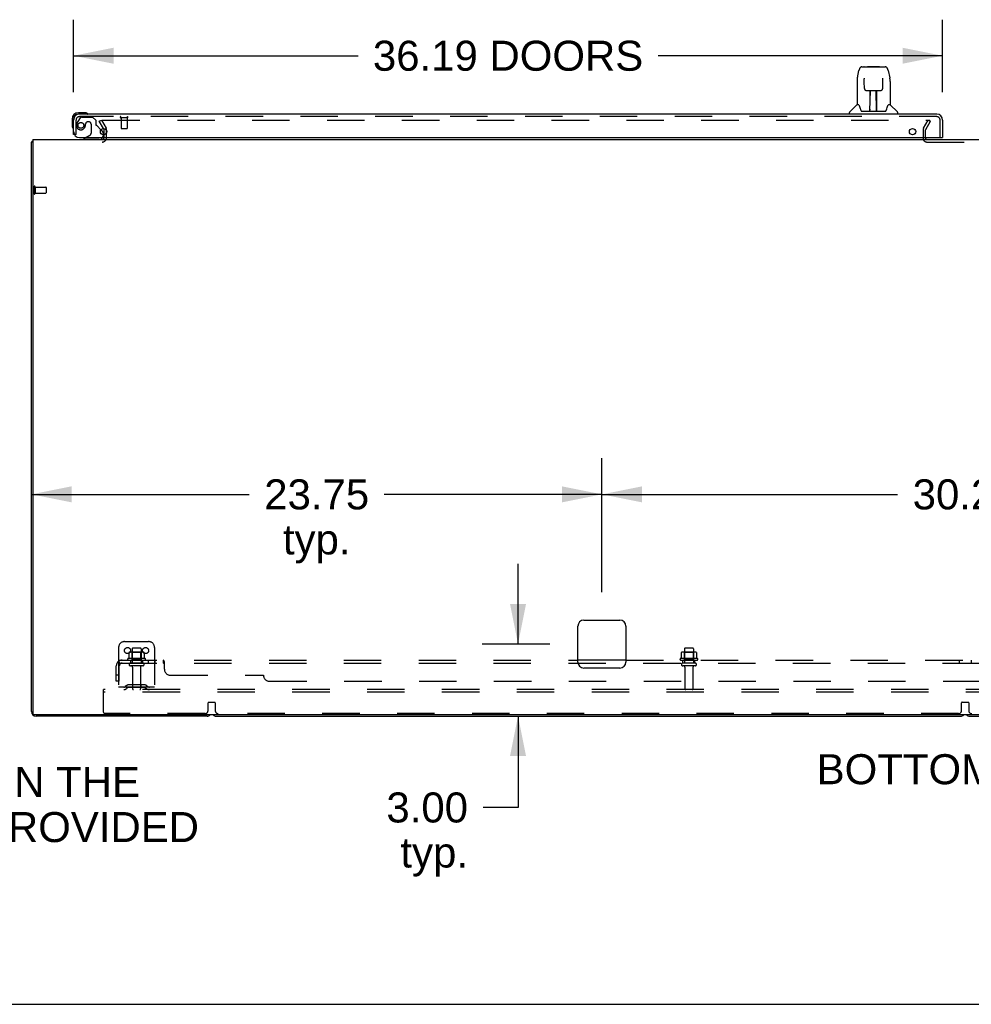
# Model space of a CAD drawing. Header units: inches. Extents: x 0 to 283, y 0 to 183.
# Tile 2 of 63: x 57 to 96, y 0 to 41. Entities that reach past the tile are written whole.
import ezdxf

# ---------------------------------------------------------------- set-up
doc = ezdxf.new("R2010")
doc.units = ezdxf.units.IN
doc.header["$LTSCALE"] = 15.583333
doc.header["$MEASUREMENT"] = 0
doc.linetypes.add('HIDDEN', pattern=[0.2, 0.1, -0.1])
doc.layers.get('0').update_dxf_attribs({"linetype": 'CONTINUOUS'})
for name, color, linetype in [('DEFAULT_2', 8, 'HIDDEN'), ('DIMENSIONS', 7, 'CONTINUOUS'), ('LEFTHAND_DOOR_ASSEMBLY', 7, 'CONTINUOUS'), ('SUBPANEL', 7, 'CONTINUOUS')]:
    doc.layers.add(name, color=color, linetype=linetype)
doc.styles.get("Standard").update_dxf_attribs({"font": 'arial.ttf'})
doc.dimstyles.new('DIMSTYLE_1', dxfattribs={"dimtxt": 1.25, "dimasz": 1.666667, "dimexe": 0.09, "dimexo": 0.07, "dimgap": 0.0375, "dimtad": 0, "dimtih": 1, "dimtoh": 1, "dimzin": 4, "dimdsep": 46, "dimtxsty": 'Standard', "dimblk": '_FILLED', "dimblk1": '_FILLED', "dimblk2": '_FILLED', "dimcen": 0.09, "dimadec": 3, "dimazin": 1, "dimtfac": 1, "dimtdec": 3, "dimtofl": 0, "dimtmove": 0, "dimatfit": 3, "dimldrblk": '_FILLED', "dimfxl": 0, "dimtolj": 1, "dimtzin": 4, "dimarcsym": 0})

# ---------------------------------------------------------------- blocks, each defined once
blk = doc.blocks.new('_FILLED')
at = {"color": 0, "linetype": 'ByBlock'}
blk.add_solid([(0, 0), (-1, 0.2), (-1, -0.2)], dxfattribs=at)
blk = doc.blocks.new('*D8')
at = {"layer": 'DIMENSIONS', "color": 2, "linetype": 'Continuous'}
for p, q in [((58.944, 37.974), (58.944, 40.985)), ((95.131, 37.974), (95.131, 40.985)), ((58.944, 39.485), (70.79, 39.485)), ((95.131, 39.485), (83.285, 39.485))]:
    blk.add_line(p, q, dxfattribs=at)
at = {"layer": 'DIMENSIONS', "color": 2, "linetype": 'Continuous', "xscale": 1.6666666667, "yscale": 1.6666666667, "zscale": 1.6666666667, "rotation": 180}
blk.add_blockref('_FILLED', (58.944, 39.485), dxfattribs=at)
at = {"layer": 'DIMENSIONS', "color": 2, "linetype": 'Continuous', "xscale": 1.6666666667, "yscale": 1.6666666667, "zscale": 1.6666666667}
blk.add_blockref('_FILLED', (95.131, 39.485), dxfattribs=at)
at = {"layer": 'DIMENSIONS', "color": 2, "linetype": 'Continuous', "insert": (77.037, 40.11), "char_height": 1.25, "width": 11.24535, "attachment_point": 2, "line_spacing_factor": 0.9}
blk.add_mtext('36.19 DOORS', dxfattribs=at)
blk = doc.blocks.new('*D13')
at = {"layer": 'DIMENSIONS', "color": 2, "linetype": 'Continuous'}
for p, q in [((77.452, 14.996), (77.452, 18.329)), ((78.777, 14.996), (75.952, 14.996)), ((77.171, 11.996), (78.952, 11.996)), ((77.452, 11.996), (77.452, 8.194)), ((77.452, 8.194), (75.994, 8.194))]:
    blk.add_line(p, q, dxfattribs=at)
at = {"layer": 'DIMENSIONS', "color": 2, "linetype": 'Continuous', "xscale": 1.6666666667, "yscale": 1.6666666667, "zscale": 1.6666666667}
for p, rotation in [((77.452, 14.996), 270), ((77.452, 11.996), 90)]:
    blk.add_blockref('_FILLED', p, dxfattribs=dict(at, rotation=rotation))
at = {"layer": 'DIMENSIONS', "color": 2, "linetype": 'Continuous', "insert": (75.369, 8.819), "char_height": 1.25, "width": 3.39684, "attachment_point": 3, "line_spacing_factor": 0.9}
blk.add_mtext('3.00\\Ptyp.', dxfattribs=at)
blk = doc.blocks.new('*D14')
at = {"layer": 'DIMENSIONS', "color": 2, "linetype": 'Continuous'}
for p, q in [((80.944, 17.162), (80.944, 22.727)), ((111.194, 17.162), (111.194, 22.727)), ((80.944, 21.227), (93.259, 21.227)), ((111.194, 21.227), (98.878, 21.227))]:
    blk.add_line(p, q, dxfattribs=at)
at = {"layer": 'DIMENSIONS', "color": 2, "linetype": 'Continuous', "xscale": 1.6666666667, "yscale": 1.6666666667, "zscale": 1.6666666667, "rotation": 180}
blk.add_blockref('_FILLED', (80.944, 21.227), dxfattribs=at)
at = {"layer": 'DIMENSIONS', "color": 2, "linetype": 'Continuous', "xscale": 1.6666666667, "yscale": 1.6666666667, "zscale": 1.6666666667}
blk.add_blockref('_FILLED', (111.194, 21.227), dxfattribs=at)
at = {"layer": 'DIMENSIONS', "color": 2, "linetype": 'Continuous', "insert": (96.069, 21.852), "char_height": 1.25, "width": 4.36803, "attachment_point": 2, "line_spacing_factor": 0.9}
blk.add_mtext('30.25', dxfattribs=at)
blk = doc.blocks.new('*D15')
at = {"layer": 'DIMENSIONS', "color": 2, "linetype": 'Continuous'}
for p, q in [((80.944, 17.162), (80.944, 22.727)), ((57.194, 21.227), (66.259, 21.227)), ((80.944, 21.227), (71.878, 21.227))]:
    blk.add_line(p, q, dxfattribs=at)
at = {"layer": 'DIMENSIONS', "color": 2, "linetype": 'Continuous', "xscale": 1.6666666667, "yscale": 1.6666666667, "zscale": 1.6666666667, "rotation": 180}
blk.add_blockref('_FILLED', (57.194, 21.227), dxfattribs=at)
at = {"layer": 'DIMENSIONS', "color": 2, "linetype": 'Continuous', "xscale": 1.6666666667, "yscale": 1.6666666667, "zscale": 1.6666666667}
blk.add_blockref('_FILLED', (80.944, 21.227), dxfattribs=at)
at = {"layer": 'DIMENSIONS', "color": 2, "linetype": 'Continuous', "insert": (69.069, 21.852), "char_height": 1.25, "width": 4.36803, "attachment_point": 2, "line_spacing_factor": 0.9}
blk.add_mtext('23.75\\Ptyp.', dxfattribs=at)

msp = doc.modelspace()

# ---------------------------------------------------------------- linework, layer by layer
at = {"color": 3, "linetype": 'Continuous'}
for p, q in [((60.186, 36.457), (60.21, 36.416)), ((60.215, 36.193), (60.215, 36.4)), ((57.194, 12.185), (57.194, 35.892)), ((57.246, 35.996), (57.246, 12.108)), ((57.246, 35.996), (134.892, 35.996)), ((80.194, 15.996), (81.694, 15.996)), ((79.944, 14.246), (79.944, 15.746)), ((81.944, 15.746), (81.944, 14.246)), ((81.694, 13.996), (80.194, 13.996)), ((134.832, 12.048), (57.306, 12.048)), ((64.505, 11.996), (57.383, 11.996))]:
    msp.add_line(p, q, dxfattribs=at)
at = {"color": 7, "linetype": 'Continuous'}
for p, q in [((57.246, 35.892), (57.194, 35.892)), ((57.234, 35.924), (57.246, 35.915)), ((64.883, 11.996), (95.88, 11.996)), ((96.258, 11.996), (127.255, 11.996)), ((0, 0), (283.333, 0))]:
    msp.add_line(p, q, dxfattribs=at)
at = {"color": 3, "linetype": 'Continuous'}
for points in [[(57.211, 35.908), (57.208, 35.907), (57.205, 35.906), (57.203, 35.904), (57.2, 35.902), (57.198, 35.901), (57.197, 35.899), (57.195, 35.898), (57.194, 35.896), (57.194, 35.894), (57.194, 35.893), (57.194, 35.892)], [(57.234, 35.924), (57.232, 35.922), (57.23, 35.92), (57.228, 35.918), (57.225, 35.916), (57.222, 35.914), (57.219, 35.913), (57.216, 35.911), (57.211, 35.908)]]:
    msp.add_lwpolyline(points, dxfattribs=at)
for centre, radius, start, end in [((60.13, 36.081), 0.085, 270, 355.9511), ((60.182, 36.4), 0.033, 0, 30), ((57.383, 35.807), 0.189, 136.4873, 141.7194), ((80.194, 15.746), 0.25, 90, 180), ((81.694, 15.746), 0.25, 0, 90), ((80.194, 14.246), 0.25, 180, 270), ((81.694, 14.246), 0.25, 270, 360), ((57.383, 12.185), 0.189, 180, 270), ((57.306, 12.108), 0.06, 180, 270), ((64.505, 12.185), 0.189, 270, 313.513)]:
    msp.add_arc(centre, radius, start, end, dxfattribs=at)
at = {"color": 7, "linetype": 'Continuous'}
for centre, start, end in [((64.883, 12.185), 226.5797, 270), ((95.88, 12.185), 270, 313.4203), ((96.258, 12.185), 226.5797, 270)]:
    msp.add_arc(centre, 0.189, start, end, dxfattribs=at)
at = {"layer": 'DEFAULT_2', "color": 8, "linetype": 'HIDDEN'}
for p, q in [((60.014, 36.756), (60.104, 36.808)), ((60.186, 36.457), (60.014, 36.756)), ((60.104, 36.808), (60.3, 36.468)), ((60.15, 36.808), (94.6, 36.808)), ((94.337, 36.468), (94.533, 36.808)), ((94.427, 36.416), (94.623, 36.756)), ((94.533, 36.808), (94.623, 36.756)), ((60.215, 36.081), (60.215, 36.193)), ((60.319, 36.081), (60.319, 36.4)), ((94.319, 36.4), (94.319, 36.046)), ((94.423, 36.048), (94.423, 36.4)), ((94.473, 35.892), (97.665, 35.892)), ((57.298, 34.034), (57.298, 33.75)), ((57.341, 34.034), (57.341, 33.75)), ((57.341, 34.016), (57.788, 34.016)), ((57.341, 33.768), (57.788, 33.768)), ((57.798, 34.006), (57.798, 33.778)), ((60.819, 14.85), (60.819, 13.1)), ((61.069, 15.1), (62.069, 15.1)), ((61.381, 14.795), (61.381, 14.2)), ((61.726, 14.825), (61.411, 14.825)), ((61.756, 14.795), (61.756, 14.2)), ((62.319, 14.85), (62.319, 13.1)), ((84.381, 14.795), (84.381, 14.2)), ((84.726, 14.825), (84.411, 14.825)), ((84.756, 14.795), (84.756, 14.2)), ((61.924, 14.395), (61.213, 14.395)), ((61.25, 14.639), (61.25, 14.421)), ((61.824, 14.661), (61.313, 14.661)), ((61.385, 14.641), (61.365, 14.661)), ((61.385, 14.345), (61.385, 14.641)), ((61.752, 14.641), (61.385, 14.641)), ((61.752, 14.641), (61.772, 14.661)), ((61.752, 14.345), (61.752, 14.641)), ((61.887, 14.639), (61.887, 14.421)), ((84.924, 14.395), (84.213, 14.395)), ((84.25, 14.639), (84.25, 14.421)), ((84.824, 14.661), (84.313, 14.661)), ((84.385, 14.641), (84.365, 14.661)), ((84.385, 14.345), (84.385, 14.641)), ((84.752, 14.641), (84.385, 14.641)), ((84.752, 14.641), (84.772, 14.661)), ((84.752, 14.345), (84.752, 14.641)), ((84.887, 14.639), (84.887, 14.421)), ((61.234, 14.325), (61.903, 14.325)), ((61.826, 14.2), (61.311, 14.2)), ((61.826, 14.09), (61.311, 14.09)), ((61.385, 14.345), (61.365, 14.325)), ((61.752, 14.345), (61.385, 14.345)), ((61.404, 14.027), (61.404, 13.13)), ((61.734, 14.027), (61.734, 13.13)), ((61.752, 14.345), (61.772, 14.325)), ((84.234, 14.325), (84.903, 14.325)), ((84.826, 14.2), (84.311, 14.2)), ((84.826, 14.09), (84.311, 14.09)), ((84.385, 14.345), (84.365, 14.325)), ((84.752, 14.345), (84.385, 14.345)), ((84.404, 14.027), (84.404, 13.13)), ((84.734, 14.027), (84.734, 13.13)), ((84.752, 14.345), (84.772, 14.325)), ((62.319, 13.204), (60.819, 13.204)), ((61.161, 13.272), (61.093, 13.223)), ((61.222, 13.188), (61.154, 13.139)), ((61.909, 13.294), (61.228, 13.294)), ((61.909, 13.19), (61.228, 13.19)), ((61.394, 13.294), (61.394, 13.19)), ((61.744, 13.294), (61.744, 13.19)), ((61.915, 13.188), (61.983, 13.139)), ((61.976, 13.272), (62.044, 13.223)), ((60.194, 12.996), (60.194, 13.1)), ((131.944, 13.1), (60.194, 13.1)), ((60.194, 12.162), (60.194, 12.996)), ((131.944, 12.996), (60.194, 12.996)), ((64.544, 12.225), (64.544, 12.55)), ((64.564, 12.57), (64.824, 12.57)), ((64.844, 12.55), (64.844, 12.225)), ((95.919, 12.225), (95.919, 12.55)), ((95.939, 12.57), (96.199, 12.57)), ((96.219, 12.55), (96.219, 12.225)), ((64.419, 12.1), (60.256, 12.1)), ((95.794, 12.1), (64.969, 12.1))]:
    msp.add_line(p, q, dxfattribs=at)
for points in [[(60.13, 36.791), (60.13, 36.793), (60.131, 36.794), (60.131, 36.796), (60.132, 36.798), (60.133, 36.8), (60.134, 36.801), (60.136, 36.803), (60.138, 36.804), (60.139, 36.805), (60.141, 36.806), (60.143, 36.807), (60.146, 36.808), (60.148, 36.808), (60.15, 36.808)], [(60.132, 36.783), (60.131, 36.785), (60.131, 36.787), (60.13, 36.789), (60.13, 36.791), (60.13, 36.791)], [(61.25, 14.421), (61.25, 14.42), (61.249, 14.419), (61.249, 14.418), (61.249, 14.417), (61.248, 14.416), (61.248, 14.416), (61.248, 14.415), (61.247, 14.415), (61.247, 14.414), (61.247, 14.414), (61.246, 14.414), (61.246, 14.413), (61.246, 14.413), (61.245, 14.413), (61.245, 14.413), (61.245, 14.413), (61.245, 14.412), (61.244, 14.412)], [(61.256, 14.648), (61.254, 14.648), (61.253, 14.647), (61.252, 14.645), (61.251, 14.644), (61.25, 14.642), (61.25, 14.641), (61.25, 14.639)], [(61.881, 14.648), (61.883, 14.648), (61.884, 14.647), (61.885, 14.645), (61.886, 14.644), (61.887, 14.642), (61.887, 14.641), (61.887, 14.639)], [(61.893, 14.412), (61.892, 14.412), (61.892, 14.413), (61.892, 14.413), (61.892, 14.413), (61.891, 14.413), (61.891, 14.413), (61.891, 14.414), (61.89, 14.414), (61.89, 14.414), (61.89, 14.415), (61.889, 14.415), (61.889, 14.416), (61.889, 14.416), (61.888, 14.417), (61.888, 14.418), (61.888, 14.419), (61.887, 14.42), (61.887, 14.421)], [(84.25, 14.421), (84.25, 14.42), (84.249, 14.419), (84.249, 14.418), (84.249, 14.417), (84.248, 14.416), (84.248, 14.416), (84.248, 14.415), (84.247, 14.415), (84.247, 14.414), (84.247, 14.414), (84.246, 14.414), (84.246, 14.413), (84.246, 14.413), (84.245, 14.413), (84.245, 14.413), (84.245, 14.413), (84.245, 14.412), (84.244, 14.412)], [(84.256, 14.648), (84.254, 14.648), (84.253, 14.647), (84.252, 14.645), (84.251, 14.644), (84.25, 14.642), (84.25, 14.641), (84.25, 14.639)], [(84.881, 14.648), (84.883, 14.648), (84.884, 14.647), (84.885, 14.645), (84.886, 14.644), (84.887, 14.642), (84.887, 14.641), (84.887, 14.639)], [(84.893, 14.412), (84.892, 14.412), (84.892, 14.413), (84.892, 14.413), (84.892, 14.413), (84.891, 14.413), (84.891, 14.413), (84.891, 14.414), (84.89, 14.414), (84.89, 14.414), (84.89, 14.415), (84.889, 14.415), (84.889, 14.416), (84.889, 14.416), (84.888, 14.417), (84.888, 14.418), (84.888, 14.419), (84.887, 14.42), (84.887, 14.421)]]:
    msp.add_lwpolyline(points, dxfattribs=at)
for centre in [(61.194, 14.725), (61.944, 14.725)]:
    msp.add_circle(centre, 0.128, dxfattribs=at)
for centre, radius, start, end in [((60.13, 36.081), 0.189, 270, 360), ((60.13, 36.081), 0.085, 355.9511, 360), ((60.182, 36.4), 0.137, 0, 30), ((94.456, 36.4), 0.137, 150, 180), ((94.456, 36.4), 0.033, 150, 180), ((94.473, 36.046), 0.154, 180, 270), ((94.473, 36.046), 0.05, 180, 270), ((57.319, 34.034), 0.0215, 0, 180), ((57.319, 33.75), 0.0215, 180, 360), ((57.788, 34.006), 0.01, 0, 90), ((57.788, 33.778), 0.01, 270, 360), ((61.069, 14.85), 0.25, 90, 180), ((61.411, 14.795), 0.03, 90, 180), ((61.726, 14.795), 0.03, 0, 90), ((62.069, 14.85), 0.25, 0, 90), ((84.411, 14.795), 0.03, 90, 180), ((84.726, 14.795), 0.03, 0, 90), ((61.234, 14.363), 0.0384, 124.4497, 270), ((61.569, 13.794), 0.698, 117.6814, 120.6631), ((61.313, 14.519), 0.141, 90, 113.95), ((61.824, 14.519), 0.141, 66.05, 90), ((61.569, 13.794), 0.698, 59.3369, 62.3186), ((61.903, 14.363), 0.0384, 270, 55.5503), ((84.234, 14.363), 0.0384, 124.4497, 270), ((84.569, 13.794), 0.698, 117.6814, 120.6631), ((84.313, 14.519), 0.141, 90, 113.95), ((84.824, 14.519), 0.141, 66.05, 90), ((84.569, 13.794), 0.698, 59.3369, 62.3186), ((84.903, 14.363), 0.0384, 270, 55.5503), ((61.311, 14.145), 0.055, 90, 270), ((61.341, 14.027), 0.0625, 0, 90), ((61.796, 14.027), 0.0625, 90, 180), ((61.826, 14.145), 0.055, 270, 90), ((84.311, 14.145), 0.055, 90, 270), ((84.341, 14.027), 0.0625, 0, 90), ((84.796, 14.027), 0.0625, 90, 180), ((84.826, 14.145), 0.055, 270, 90), ((61.033, 13.308), 0.104, 270, 305.7539), ((61.033, 13.308), 0.208, 270, 305.7539), ((61.228, 13.18), 0.114, 90, 125.7539), ((61.228, 13.18), 0.01, 90, 125.7539), ((61.434, 13.13), 0.03, 180, 270), ((61.704, 13.13), 0.03, 270, 360), ((61.909, 13.18), 0.114, 54.2461, 90), ((61.909, 13.18), 0.01, 54.2461, 90), ((62.104, 13.308), 0.208, 234.2461, 270), ((62.104, 13.308), 0.104, 234.2461, 270), ((84.434, 13.13), 0.03, 180, 270), ((84.704, 13.13), 0.03, 270, 360), ((64.564, 12.55), 0.02, 90, 180), ((64.824, 12.55), 0.02, 0, 90), ((95.939, 12.55), 0.02, 90, 180), ((96.199, 12.55), 0.02, 0, 90), ((60.256, 12.162), 0.0625, 180, 270), ((64.419, 12.225), 0.125, 270, 360), ((64.969, 12.225), 0.125, 180, 270), ((95.794, 12.225), 0.125, 270, 360), ((96.344, 12.225), 0.125, 180, 270)]:
    msp.add_arc(centre, radius, start, end, dxfattribs=at)
at = {"layer": 'LEFTHAND_DOOR_ASSEMBLY', "color": 7, "linetype": 'Continuous'}
for p, q in [((91.771, 39.022), (92.655, 39.022)), ((91.858, 39.022), (91.856, 39.022)), ((92.018, 39.042), (91.998, 39.022)), ((92.018, 39.042), (92.494, 39.042)), ((92.494, 39.042), (92.514, 39.022)), ((92.656, 39.022), (92.741, 39.022)), ((91.582, 38.562), (91.647, 38.868)), ((91.868, 38.548), (91.868, 38.545)), ((91.868, 38.545), (91.868, 38.541)), ((91.868, 38.541), (91.868, 38.537)), ((91.868, 38.537), (91.869, 38.53)), ((91.871, 38.399), (91.869, 38.53)), ((92.636, 38.116), (92.643, 38.529)), ((92.643, 38.529), (92.644, 38.537)), ((92.644, 38.537), (92.644, 38.541)), ((92.865, 38.868), (92.93, 38.562)), ((92.936, 38.532), (92.93, 38.562)), ((91.567, 38.419), (91.567, 37.447)), ((91.876, 38.116), (91.871, 38.399)), ((92.945, 38.419), (92.945, 37.447)), ((91.876, 38.116), (91.877, 38.103)), ((91.956, 38.038), (92.076, 38.038)), ((92.107, 37.192), (92.122, 38.039)), ((92.112, 38.039), (92.401, 38.039)), ((92.114, 37.623), (92.114, 38.039)), ((92.118, 37.813), (92.114, 37.813)), ((92.117, 37.802), (92.114, 37.802)), ((92.382, 37.172), (92.367, 38.039)), ((92.398, 37.813), (92.371, 37.813)), ((92.398, 37.802), (92.371, 37.802)), ((92.398, 37.172), (92.398, 38.039)), ((92.436, 38.038), (92.556, 38.038)), ((91.561, 37.442), (91.264, 37.144)), ((91.64, 37.447), (91.567, 37.447)), ((91.637, 37.447), (91.643, 37.437)), ((92.375, 37.573), (92.398, 37.573)), ((92.398, 37.569), (92.375, 37.569)), ((92.869, 37.436), (92.875, 37.446)), ((92.945, 37.447), (92.872, 37.447)), ((92.951, 37.442), (93.248, 37.144)), ((59.403, 37.114), (59.147, 37.114)), ((59.19, 37.054), (59.147, 37.054)), ((59.441, 37.111), (59.403, 37.114)), ((59.538, 37.067), (59.532, 37.069)), ((91.252, 37.054), (91.252, 37.116)), ((91.703, 37.282), (91.717, 37.235)), ((91.717, 37.235), (91.72, 37.227)), ((91.77, 37.172), (92.742, 37.172)), ((92.108, 37.244), (92.107, 37.218)), ((92.114, 37.172), (92.114, 37.176)), ((92.381, 37.218), (92.381, 37.244)), ((92.792, 37.226), (92.795, 37.235)), ((93.26, 37.054), (93.26, 37.116)), ((58.884, 36.851), (58.884, 36.594)), ((58.884, 36.594), (58.886, 36.556)), ((58.929, 36.465), (58.93, 36.459)), ((59.455, 36.075), (59.386, 36.035)), ((60.086, 36.403), (60.143, 36.346)), ((60.173, 36.275), (60.173, 36.193)), ((95.111, 36.075), (95.131, 36.075)), ((59.386, 35.996), (59.386, 36.035))]:
    msp.add_line(p, q, dxfattribs=at)
at = {"layer": 'LEFTHAND_DOOR_ASSEMBLY', "color": 8, "linetype": 'HIDDEN'}
for p, q in [((59.223, 36.895), (59.122, 36.751)), ((94.885, 36.95), (59.19, 36.95)), ((59.288, 36.929), (59.74, 36.929)), ((59.866, 36.803), (59.74, 36.929)), ((60.906, 36.907), (61.19, 36.907)), ((60.924, 36.907), (60.924, 36.46)), ((61.172, 36.907), (61.172, 36.46)), ((59.048, 36.2), (59.048, 36.807)), ((59.445, 36.639), (59.445, 36.65)), ((59.576, 36.737), (59.543, 36.737)), ((59.674, 36.639), (59.674, 36.259)), ((59.866, 36.803), (59.866, 36.624)), ((60.086, 36.403), (59.924, 36.565)), ((95.027, 36.075), (95.027, 36.807)), ((59.048, 36.2), (58.944, 36.2)), ((59.455, 36.075), (59.624, 36.173)), ((60.173, 36.193), (60.173, 36.153)), ((60.934, 36.45), (61.162, 36.45)), ((60.016, 35.996), (59.386, 35.996))]:
    msp.add_line(p, q, dxfattribs=at)
at = {"layer": 'LEFTHAND_DOOR_ASSEMBLY', "color": 3, "linetype": 'Continuous'}
for p, q in [((94.885, 37.054), (59.19, 37.054)), ((58.944, 36.2), (58.944, 36.807)), ((95.131, 36.807), (95.131, 36.075)), ((59.194, 36.075), (95.111, 36.075))]:
    msp.add_line(p, q, dxfattribs=at)
at = {"layer": 'LEFTHAND_DOOR_ASSEMBLY', "color": 7, "linetype": 'Continuous'}
for points in [[(91.771, 39.022), (91.768, 39.022), (91.755, 39.02), (91.742, 39.017), (91.729, 39.012), (91.718, 39.005), (91.708, 38.997), (91.699, 38.988), (91.69, 38.979), (91.683, 38.968), (91.677, 38.957), (91.671, 38.944), (91.665, 38.931), (91.66, 38.916), (91.655, 38.899), (91.65, 38.88), (91.647, 38.867)], [(92.865, 38.867), (92.862, 38.881), (92.857, 38.899), (92.852, 38.916), (92.847, 38.931), (92.841, 38.945), (92.835, 38.957), (92.829, 38.969), (92.821, 38.979), (92.813, 38.989), (92.804, 38.998), (92.794, 39.006), (92.782, 39.012), (92.77, 39.017), (92.757, 39.021), (92.743, 39.022), (92.741, 39.022)], [(91.582, 38.562), (91.576, 38.531), (91.571, 38.492), (91.568, 38.452), (91.567, 38.419)], [(91.868, 38.55), (91.868, 38.551), (91.868, 38.551), (91.868, 38.551), (91.868, 38.55), (91.868, 38.55), (91.868, 38.549), (91.868, 38.548)], [(92.644, 38.541), (92.644, 38.545), (92.644, 38.547), (92.644, 38.548), (92.644, 38.549), (92.644, 38.55), (92.644, 38.551), (92.644, 38.551)], [(92.945, 38.418), (92.944, 38.452), (92.941, 38.492), (92.936, 38.532)], [(91.877, 38.103), (91.881, 38.09), (91.886, 38.078), (91.893, 38.068), (91.902, 38.058), (91.912, 38.051), (91.923, 38.045), (91.934, 38.041), (91.946, 38.038), (91.955, 38.038)], [(92.076, 38.038), (92.08, 38.038), (92.089, 38.038), (92.097, 38.038)], [(92.097, 38.038), (92.105, 38.039), (92.112, 38.039)], [(92.401, 38.039), (92.408, 38.039), (92.416, 38.038)], [(92.416, 38.038), (92.425, 38.038), (92.433, 38.038), (92.436, 38.038)], [(92.557, 38.038), (92.567, 38.038), (92.579, 38.041), (92.59, 38.045), (92.601, 38.051), (92.611, 38.059), (92.62, 38.069), (92.627, 38.079), (92.632, 38.091), (92.635, 38.104), (92.636, 38.116)], [(91.643, 37.437), (91.656, 37.409), (91.671, 37.373), (91.687, 37.331), (91.703, 37.282)], [(92.795, 37.235), (92.809, 37.281), (92.825, 37.329), (92.84, 37.371), (92.855, 37.408), (92.869, 37.436)], [(91.72, 37.227), (91.725, 37.214), (91.73, 37.204), (91.735, 37.195)], [(91.735, 37.195), (91.74, 37.188), (91.746, 37.182), (91.753, 37.177), (91.76, 37.173), (91.768, 37.172), (91.77, 37.172)], [(92.742, 37.172), (92.744, 37.172), (92.752, 37.173), (92.759, 37.176), (92.766, 37.181), (92.771, 37.187), (92.777, 37.195)], [(92.777, 37.195), (92.782, 37.203), (92.787, 37.213), (92.792, 37.226)]]:
    msp.add_lwpolyline(points, dxfattribs=at)
at = {"layer": 'LEFTHAND_DOOR_ASSEMBLY', "color": 8, "linetype": 'HIDDEN'}
msp.add_circle((59.248, 36.587), 0.12, dxfattribs=at)
at = {"layer": 'LEFTHAND_DOOR_ASSEMBLY', "color": 3, "linetype": 'Continuous'}
for centre in [(60.194, 36.325), (93.881, 36.325)]:
    msp.add_circle(centre, 0.133, dxfattribs=at)
at = {"layer": 'LEFTHAND_DOOR_ASSEMBLY', "color": 7, "linetype": 'Continuous'}
for centre, radius, start, end in [((91.575, 37.428), 0.0197, 97.5, 135), ((92.937, 37.428), 0.0197, 45, 82.5), ((59.147, 36.851), 0.263, 90, 180), ((59.147, 36.851), 0.203, 90, 180), ((59.403, 36.864), 0.25, 59.1101, 90), ((59.524, 37.069), 0.015, 270, 353.6204), ((59.524, 37.065), 0.015, 6.3796, 59.1101), ((91.291, 37.116), 0.0394, 135, 180), ((92.126, 37.191), 0.0197, 179, 269.9232), ((92.362, 37.191), 0.0197, 270.0771, 1), ((93.221, 37.116), 0.0394, 0, 45), ((59.134, 36.594), 0.25, 180, 210.8899), ((58.932, 36.474), 0.015, 210.8899, 263.6204), ((58.929, 36.474), 0.015, 276.3796, 360), ((60.016, 36.153), 0.157, 270, 330.1697), ((60.073, 36.275), 0.1, 0, 45)]:
    msp.add_arc(centre, radius, start, end, dxfattribs=at)
at = {"layer": 'LEFTHAND_DOOR_ASSEMBLY', "color": 3, "linetype": 'Continuous'}
for centre, radius, start, end in [((59.19, 36.807), 0.246, 90, 180), ((94.885, 36.807), 0.246, 0, 90), ((59.194, 36.325), 0.25, 180, 270)]:
    msp.add_arc(centre, radius, start, end, dxfattribs=at)
at = {"layer": 'LEFTHAND_DOOR_ASSEMBLY', "color": 8, "linetype": 'HIDDEN'}
for centre, radius, start, end in [((59.19, 36.807), 0.142, 90, 180), ((59.288, 36.85), 0.079, 90, 144.9), ((60.906, 36.928), 0.0215, 90, 270), ((61.19, 36.928), 0.0215, 270, 90), ((94.885, 36.807), 0.142, 0, 90), ((59.248, 36.587), 0.187, 163.1561, 342.1518), ((59.438, 36.529), 0.386, 144.9, 163.1561), ((59.052, 36.65), 0.393, 342.0702, 358.3395), ((59.543, 36.639), 0.098, 90, 180), ((59.576, 36.639), 0.098, 0, 90), ((59.905, 36.624), 0.039, 180, 248.3904), ((59.853, 36.494), 0.1, 45, 68.3904), ((59.574, 36.259), 0.1, 300.092, 360), ((60.016, 36.153), 0.157, 330.1697, 360), ((60.934, 36.46), 0.01, 180, 270), ((61.162, 36.46), 0.01, 270, 360)]:
    msp.add_arc(centre, radius, start, end, dxfattribs=at)
at = {"layer": 'LEFTHAND_DOOR_ASSEMBLY', "color": 7, "linetype": 'Continuous'}
for centre, major_axis, start_param, end_param in [((92.106, 37.211), (0.0394, 0), -1.369355, -1.264777), ((92.382, 37.211), (0, 0.0394), -3.447611, -3.141593)]:
    msp.add_ellipse(centre, major_axis=major_axis, ratio=1, start_param=start_param, end_param=end_param, dxfattribs=at)
at = {"layer": 'SUBPANEL', "color": 8, "linetype": 'HIDDEN'}
for p, q in [((60.725, 13.45), (60.725, 14.088)), ((60.811, 14.271), (60.891, 14.174)), ((60.85, 14.2), (60.85, 14.325)), ((60.85, 14.325), (79.944, 14.325)), ((60.85, 14.2), (131.287, 14.2)), ((60.85, 13.45), (60.85, 14.088)), ((61.319, 14.325), (61.319, 14.2)), ((61.819, 14.325), (61.819, 14.2)), ((62.047, 14.325), (62.047, 14.2)), ((62.328, 14.325), (62.328, 14.2)), ((62.689, 14.2), (62.689, 14.325)), ((62.706, 14.183), (62.705, 14.185)), ((62.714, 14.29), (62.711, 14.298)), ((62.725, 13.95), (62.725, 14.271)), ((81.944, 14.325), (110.194, 14.325)), ((84.319, 14.2), (84.319, 14.325)), ((84.819, 14.2), (84.819, 14.325)), ((95.819, 14.325), (95.819, 14.2)), ((96.319, 14.325), (96.319, 14.2)), ((60.85, 13.7), (60.725, 13.7)), ((62.975, 13.7), (66.85, 13.7)), ((60.85, 13.45), (60.725, 13.45)), ((67.1, 13.45), (125.037, 13.45))]:
    msp.add_line(p, q, dxfattribs=at)
at = {"layer": 'SUBPANEL', "color": 3, "linetype": 'Continuous'}
msp.add_line((81.944, 14.325), (79.944, 14.325), dxfattribs=at)
at = {"layer": 'SUBPANEL', "color": 8, "linetype": 'HIDDEN'}
for points in [[(60.811, 14.271), (60.814, 14.273), (60.816, 14.276), (60.818, 14.279), (60.82, 14.282), (60.822, 14.286), (60.824, 14.29), (60.826, 14.294), (60.829, 14.302)], [(60.829, 14.302), (60.831, 14.305), (60.833, 14.309), (60.834, 14.312), (60.836, 14.315), (60.838, 14.318), (60.84, 14.32), (60.842, 14.322), (60.844, 14.323), (60.846, 14.324), (60.848, 14.324), (60.85, 14.325)], [(60.85, 14.259), (60.85, 14.259), (60.85, 14.259)], [(60.85, 14.259), (60.85, 14.259), (60.85, 14.259), (60.85, 14.259), (60.85, 14.258), (60.85, 14.258), (60.85, 14.257), (60.85, 14.256)], [(60.873, 14.196), (60.873, 14.196), (60.873, 14.196), (60.873, 14.196), (60.873, 14.196), (60.872, 14.196), (60.872, 14.197), (60.872, 14.197), (60.871, 14.198), (60.871, 14.198), (60.871, 14.199), (60.87, 14.199), (60.87, 14.2), (60.87, 14.201), (60.869, 14.201), (60.869, 14.202), (60.869, 14.203), (60.868, 14.203), (60.868, 14.204), (60.868, 14.205), (60.867, 14.206), (60.867, 14.206), (60.866, 14.207), (60.866, 14.208), (60.866, 14.209), (60.865, 14.209), (60.865, 14.21), (60.864, 14.211), (60.864, 14.212), (60.864, 14.213), (60.863, 14.214), (60.863, 14.215), (60.863, 14.215), (60.862, 14.216), (60.862, 14.217), (60.861, 14.218), (60.861, 14.219), (60.861, 14.22), (60.86, 14.221), (60.86, 14.222), (60.859, 14.223), (60.859, 14.224), (60.859, 14.225), (60.858, 14.226), (60.858, 14.227), (60.857, 14.228), (60.857, 14.229), (60.857, 14.231), (60.856, 14.232), (60.856, 14.233), (60.856, 14.234), (60.855, 14.235), (60.855, 14.236), (60.855, 14.237), (60.854, 14.238), (60.854, 14.239), (60.854, 14.24), (60.854, 14.241), (60.853, 14.242), (60.853, 14.243), (60.853, 14.244), (60.853, 14.245), (60.852, 14.246), (60.852, 14.246), (60.852, 14.247), (60.852, 14.248), (60.851, 14.249), (60.851, 14.25), (60.851, 14.251), (60.851, 14.252), (60.851, 14.253), (60.851, 14.253), (60.85, 14.254), (60.85, 14.255), (60.85, 14.256), (60.85, 14.257), (60.85, 14.257), (60.85, 14.258), (60.85, 14.258), (60.85, 14.259), (60.85, 14.259)], [(60.877, 14.181), (60.873, 14.185), (60.871, 14.187), (60.868, 14.19), (60.866, 14.192), (60.863, 14.194), (60.861, 14.195), (60.858, 14.197), (60.856, 14.198), (60.854, 14.199), (60.852, 14.199), (60.85, 14.2)], [(60.87, 14.199), (60.87, 14.199), (60.871, 14.198), (60.871, 14.198), (60.871, 14.197), (60.872, 14.197), (60.872, 14.197), (60.872, 14.196), (60.873, 14.196), (60.873, 14.196), (60.873, 14.196)], [(60.891, 14.174), (60.89, 14.174), (60.889, 14.174), (60.888, 14.174), (60.887, 14.174), (60.886, 14.175), (60.884, 14.176), (60.883, 14.177), (60.881, 14.178), (60.879, 14.18), (60.877, 14.181)], [(62.701, 14.318), (62.699, 14.32), (62.697, 14.322), (62.695, 14.323), (62.693, 14.324), (62.691, 14.324), (62.689, 14.325)], [(62.703, 14.315), (62.701, 14.318), (62.699, 14.32), (62.697, 14.322), (62.695, 14.323), (62.693, 14.324), (62.691, 14.324), (62.689, 14.325)], [(62.699, 14.194), (62.697, 14.195), (62.696, 14.197), (62.694, 14.198), (62.693, 14.199), (62.691, 14.199), (62.689, 14.2)], [(62.705, 14.185), (62.702, 14.19), (62.7, 14.192), (62.699, 14.194), (62.697, 14.195), (62.696, 14.197), (62.694, 14.198), (62.693, 14.199), (62.691, 14.199), (62.689, 14.2)], [(62.708, 14.305), (62.706, 14.309), (62.704, 14.312), (62.703, 14.315)], [(62.725, 14.174), (62.723, 14.174), (62.721, 14.174), (62.719, 14.174), (62.717, 14.174), (62.716, 14.175), (62.714, 14.176), (62.712, 14.177), (62.711, 14.178), (62.709, 14.18), (62.708, 14.181), (62.706, 14.183)], [(62.711, 14.298), (62.709, 14.302), (62.708, 14.305)], [(62.717, 14.174), (62.716, 14.175), (62.714, 14.176), (62.712, 14.177), (62.711, 14.178), (62.709, 14.18), (62.708, 14.181)], [(62.725, 14.271), (62.723, 14.273), (62.721, 14.276), (62.719, 14.279), (62.718, 14.282), (62.716, 14.286), (62.714, 14.29)], [(62.725, 14.174), (62.723, 14.174), (62.721, 14.174), (62.719, 14.174)]]:
    msp.add_lwpolyline(points, dxfattribs=at)
for centre, radius, start, end in [((60.962, 14.088), 0.237, 90, 180), ((60.962, 14.088), 0.112, 90, 180), ((62.975, 13.95), 0.25, 180, 270), ((67.1, 13.7), 0.25, 180, 270)]:
    msp.add_arc(centre, radius, start, end, dxfattribs=at)

# ---------------------------------------------------------------- texts
at = {"layer": 'DIMENSIONS', "color": 2, "linetype": 'Continuous', "char_height": 1.25, "attachment_point": 2, "line_spacing_factor": 0.9}
for s, insert, width in [('BOTTOM VIEW', (96.095, 10.411), 12.38848), ('WASH SYSTEM 2" SQUARE DRAIN HOLES IN THE\\PBOTTOM WITH UL APPROVED HOLE SEALS PROVIDED', (41.028, 9.878), 46.18959)]:
    msp.add_mtext(s, dxfattribs=dict(at, insert=insert, width=width))

# ---------------------------------------------------------------- dimensions: what is measured, and where the dimension line sits
at = {"layer": 'DIMENSIONS', "color": 2, "linetype": 'Continuous'}
for base, p1, p2, angle, text, picture, middle in [((58.944, 39.485), (95.131, 37.904), (58.944, 37.904), 180, '<> DOORS', '*D8', (77.037, 39.485)), ((77.452, 14.996), (79.022, 11.996), (75.882, 14.996), 90, '<>\\Ptyp.', '*D13', (73.67, 7.257))]:
    dim = msp.add_linear_dim(base=base, p1=p1, p2=p2, angle=angle, text=text, dimstyle='DIMSTYLE_1', dxfattribs=at)
    dim.commit()
    dim.dimension.update_dxf_attribs({"geometry": picture, "text_midpoint": middle, "dimtype": 160})
dim = msp.add_linear_dim(base=(80.944, 21.227), p1=(57.194, 35.802), p2=(80.944, 17.092), text='<>\\Ptyp.', dimstyle='DIMSTYLE_1', dxfattribs=at)
dim.commit()
dim.dimension.update_dxf_attribs({"geometry": '*D15', "text_midpoint": (69.069, 20.289), "dimtype": 160})
dim = msp.add_linear_dim(base=(111.194, 21.227), p1=(80.944, 17.092), p2=(111.194, 17.092), dimstyle='DIMSTYLE_1', dxfattribs=at)
dim.commit()
dim.dimension.update_dxf_attribs({"geometry": '*D14', "text_midpoint": (96.071, 21.22), "dimtype": 160})

doc.saveas('drawing.dxf')
